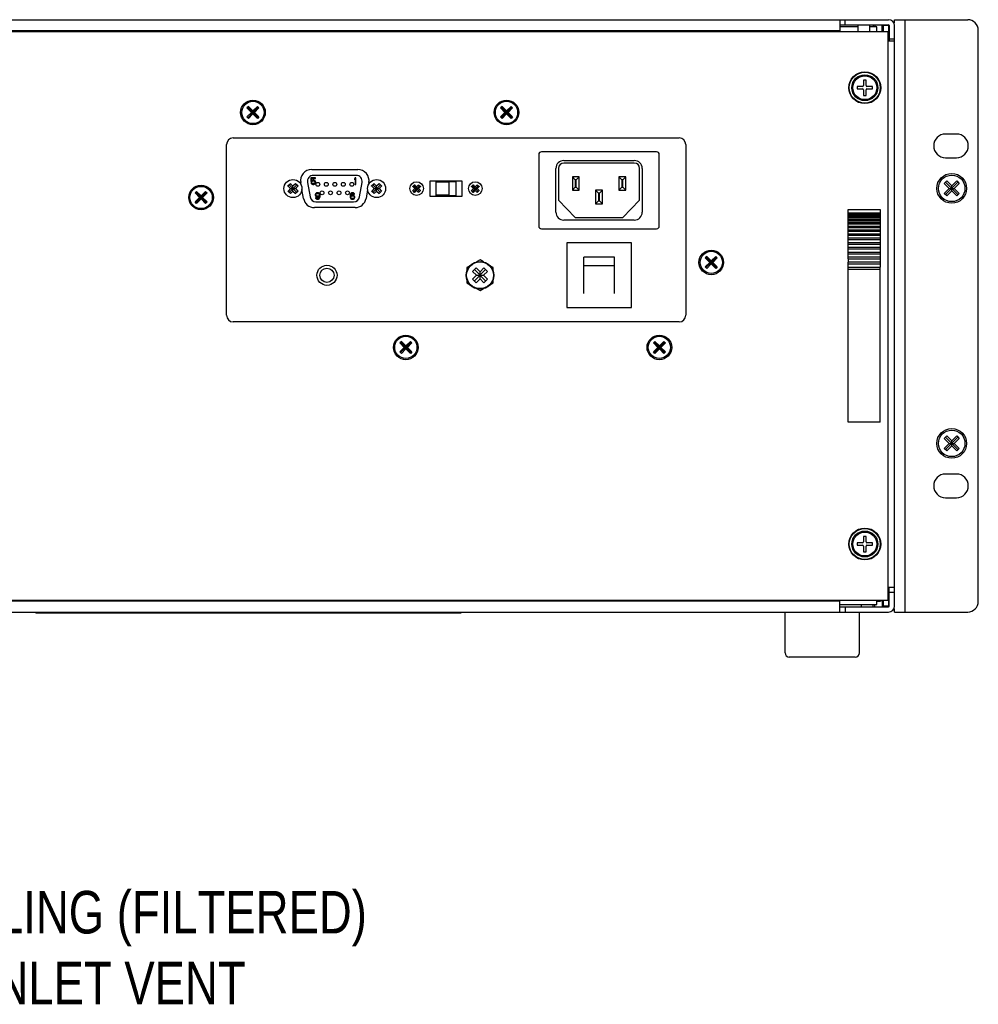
# Model space of a CAD drawing. Header units: inches. Extents: x 0 to 34, y 0 to 22.
# Tile 14 of 118: x 27.2 to 30, y 4 to 6.9. Entities that reach past the tile are written whole.
import ezdxf

# ---------------------------------------------------------------- set-up
doc = ezdxf.new("R2010")
doc.units = ezdxf.units.IN
doc.header["$LTSCALE"] = 1.87
doc.header["$MEASUREMENT"] = 0
doc.layers.get('0').update_dxf_attribs({"linetype": 'CONTINUOUS'})
doc.layers.add('DETAIL', color=7, linetype='CONTINUOUS')
doc.styles.get("Standard").update_dxf_attribs({"font": 'txt', "width": 0.8})

msp = doc.modelspace()

# ---------------------------------------------------------------- linework, layer by layer
at = {"color": 3, "linetype": 'CONTINUOUS'}
for p, q in [((25.5175, 6.8807), (29.7325, 6.8807)), ((29.5888, 6.8807), (29.5888, 6.8464)), ((29.733, 6.8182), (29.733, 6.8632)), ((29.75, 6.8715), (29.75, 6.8807)), ((29.75, 6.8182), (29.75, 6.8632)), ((25.5192, 6.8464), (29.7308, 6.8464)), ((29.5888, 6.8482), (25.6612, 6.8482)), ((29.7308, 5.1729), (29.7308, 6.8464)), ((29.7345, 6.8232), (29.7345, 6.8182)), ((27.8055, 6.5329), (29.1165, 6.5329)), ((27.786, 6.0114), (27.786, 6.5134)), ((29.136, 6.5134), (29.136, 6.0114)), ((28.0363, 6.4402), (28.1718, 6.4402)), ((28.0049, 6.3954), (28.0038, 6.4015)), ((28.2043, 6.4015), (28.2032, 6.3954)), ((28.3842, 6.4071), (28.4779, 6.4071)), ((28.3842, 6.3609), (28.3842, 6.4071)), ((28.4779, 6.4071), (28.4779, 6.3609)), ((28.012, 6.3553), (28.0074, 6.3813)), ((28.2007, 6.3813), (28.1962, 6.3553)), ((28.4779, 6.3609), (28.3842, 6.3609)), ((28.1637, 6.328), (28.0445, 6.328)), ((29.1165, 5.9919), (27.8055, 5.9919)), ((29.733, 5.1562), (29.733, 5.2119)), ((29.7345, 5.1562), (29.7345, 5.2119)), ((29.7308, 5.1729), (25.5192, 5.1729)), ((29.698, 5.1722), (29.7175, 5.1722)), ((29.714, 5.1729), (29.714, 5.1547)), ((29.5888, 5.1542), (29.7325, 5.1542)), ((29.75, 5.1387), (29.75, 5.1478))]:
    msp.add_line(p, q, dxfattribs=at)
at = {"color": 7, "linetype": 'CONTINUOUS'}
for p, q in [((29.5888, 6.8652), (29.7325, 6.8652)), ((29.6045, 6.8652), (29.6045, 6.8807)), ((29.6423, 6.8652), (29.6423, 6.8464)), ((29.6767, 6.8652), (29.6767, 6.8464)), ((29.6872, 6.8652), (29.6872, 6.8594)), ((29.6923, 6.8652), (29.6923, 6.8594)), ((29.714, 6.8464), (29.714, 6.865)), ((29.733, 6.8632), (29.7175, 6.8632)), ((29.7175, 6.8464), (29.7175, 6.8632)), ((29.7345, 6.8632), (29.7345, 6.8232)), ((29.75, 6.8807), (29.965, 6.8807)), ((29.7812, 5.1387), (29.7812, 6.8807)), ((29.6423, 6.8594), (29.5888, 6.8594)), ((29.698, 6.8594), (29.6767, 6.8594)), ((29.698, 6.8464), (29.698, 6.8594)), ((29.9962, 5.1699), (29.9962, 6.8494)), ((29.7308, 6.8182), (29.75, 6.8182)), ((29.75, 6.8232), (29.7345, 6.8232)), ((29.75, 5.1562), (29.75, 6.8182)), ((29.6663, 6.7033), (29.6588, 6.7033)), ((29.6588, 6.7033), (29.6588, 6.6869)), ((29.6663, 6.6869), (29.6663, 6.7033)), ((29.6562, 6.6844), (29.6399, 6.6844)), ((29.6399, 6.6844), (29.6399, 6.6769)), ((29.6399, 6.6769), (29.6562, 6.6769)), ((29.6588, 6.6744), (29.6588, 6.6581)), ((29.6663, 6.6581), (29.6663, 6.6744)), ((29.6851, 6.6844), (29.6687, 6.6844)), ((29.6687, 6.6769), (29.6851, 6.6769)), ((29.6851, 6.6769), (29.6851, 6.6844)), ((29.6588, 6.6581), (29.6663, 6.6581)), ((27.8503, 6.6257), (27.8458, 6.6212)), ((27.8458, 6.6212), (27.859, 6.6079)), ((27.859, 6.6079), (27.8458, 6.5947)), ((27.848, 6.5925), (27.879, 6.6234)), ((27.879, 6.5925), (27.848, 6.6234)), ((27.8503, 6.6257), (27.8635, 6.6124)), ((27.8635, 6.6035), (27.8503, 6.5902)), ((27.859, 6.6079), (27.868, 6.6079)), ((27.8767, 6.6257), (27.8635, 6.6124)), ((27.8635, 6.6035), (27.8635, 6.6124)), ((27.8635, 6.6035), (27.8767, 6.5902)), ((27.8812, 6.6212), (27.868, 6.6079)), ((27.868, 6.6079), (27.8812, 6.5947)), ((27.8767, 6.6257), (27.8812, 6.6212)), ((28.5958, 6.6257), (28.5913, 6.6212)), ((28.5913, 6.6212), (28.6045, 6.6079)), ((28.6045, 6.6079), (28.5913, 6.5947)), ((28.5935, 6.5925), (28.6245, 6.6234)), ((28.6245, 6.5925), (28.5935, 6.6234)), ((28.5958, 6.6257), (28.609, 6.6124)), ((28.609, 6.6035), (28.5958, 6.5902)), ((28.6045, 6.6079), (28.6135, 6.6079)), ((28.6222, 6.6257), (28.609, 6.6124)), ((28.609, 6.6035), (28.609, 6.6124)), ((28.609, 6.6035), (28.6222, 6.5902)), ((28.6267, 6.6212), (28.6135, 6.6079)), ((28.6135, 6.6079), (28.6267, 6.5947)), ((28.6222, 6.6257), (28.6267, 6.6212)), ((27.8503, 6.5902), (27.8458, 6.5947)), ((27.8812, 6.5947), (27.8767, 6.5902)), ((28.5958, 6.5902), (28.5913, 6.5947)), ((28.6267, 6.5947), (28.6222, 6.5902)), ((29.932, 6.5444), (29.9, 6.5444)), ((29.0505, 6.4922), (28.7116, 6.4922)), ((28.7039, 6.4844), (28.7039, 6.2736)), ((28.7774, 6.4665), (28.9848, 6.4665)), ((28.9848, 6.459), (28.7774, 6.459)), ((29.0582, 6.2736), (29.0582, 6.4844)), ((29.9, 6.4749), (29.932, 6.4749)), ((28.7543, 6.3146), (28.7543, 6.4434)), ((28.7618, 6.4434), (28.7618, 6.3504)), ((29.0004, 6.3504), (29.0004, 6.4434)), ((29.0079, 6.4434), (29.0079, 6.3146)), ((28.024, 6.4023), (28.0315, 6.3596)), ((28.0341, 6.4152), (28.0341, 6.4049)), ((28.0473, 6.4152), (28.0341, 6.4152)), ((28.0341, 6.4049), (28.0368, 6.4049)), ((28.0364, 6.4013), (28.0341, 6.4013)), ((28.0341, 6.4013), (28.0348, 6.3997)), ((28.0348, 6.3997), (28.036, 6.3981)), ((28.036, 6.4069), (28.036, 6.4132)), ((28.036, 6.4132), (28.0473, 6.4132)), ((28.038, 6.4081), (28.036, 6.4069)), ((28.0372, 6.3997), (28.0364, 6.4013)), ((28.0368, 6.4049), (28.0384, 6.4061)), ((28.0384, 6.3989), (28.0372, 6.3997)), ((28.0399, 6.4085), (28.038, 6.4081)), ((28.0384, 6.4061), (28.0399, 6.4065)), ((28.0423, 6.4085), (28.0399, 6.4085)), ((28.0399, 6.4065), (28.0423, 6.4065)), ((28.1669, 6.4229), (28.0412, 6.4229)), ((28.0442, 6.4081), (28.0423, 6.4085)), ((28.0423, 6.4065), (28.0438, 6.4061)), ((28.0438, 6.4061), (28.045, 6.4053)), ((28.045, 6.3997), (28.0438, 6.3989)), ((28.0462, 6.4069), (28.0442, 6.4081)), ((28.045, 6.4053), (28.0458, 6.4041)), ((28.0458, 6.4009), (28.045, 6.3997)), ((28.0458, 6.4041), (28.0462, 6.4029)), ((28.0462, 6.4021), (28.0458, 6.4009)), ((28.0473, 6.4053), (28.0462, 6.4069)), ((28.0462, 6.4029), (28.0462, 6.4021)), ((28.0462, 6.3981), (28.0473, 6.3997)), ((28.0473, 6.4132), (28.0473, 6.4152)), ((28.0481, 6.4033), (28.0473, 6.4053)), ((28.0473, 6.3997), (28.0481, 6.4017)), ((28.0481, 6.4017), (28.0481, 6.4033)), ((28.1639, 6.4152), (28.1616, 6.4124)), ((28.1616, 6.4124), (28.1616, 6.4093)), ((28.1616, 6.4093), (28.1639, 6.412)), ((28.1662, 6.4152), (28.1639, 6.4152)), ((28.1639, 6.412), (28.1639, 6.3965)), ((28.1662, 6.3965), (28.1662, 6.4152)), ((28.1766, 6.3596), (28.1842, 6.4023)), ((28.4611, 6.404), (28.4011, 6.404)), ((28.4011, 6.404), (28.4011, 6.364)), ((28.4391, 6.403), (28.4011, 6.403)), ((28.4391, 6.403), (28.4391, 6.365)), ((28.4611, 6.364), (28.4611, 6.404)), ((28.8226, 6.4185), (28.8026, 6.4185)), ((28.8026, 6.4185), (28.8026, 6.379)), ((28.8113, 6.4097), (28.8026, 6.4185)), ((28.8138, 6.4097), (28.8113, 6.4097)), ((28.8113, 6.4097), (28.8113, 6.3877)), ((28.8138, 6.4097), (28.8226, 6.4185)), ((28.8138, 6.3877), (28.8138, 6.4097)), ((28.8226, 6.379), (28.8226, 6.4185)), ((28.9596, 6.4185), (28.9396, 6.4185)), ((28.9396, 6.4185), (28.9396, 6.379)), ((28.9483, 6.4097), (28.9396, 6.4185)), ((28.9508, 6.4097), (28.9483, 6.4097)), ((28.9483, 6.4097), (28.9483, 6.3877)), ((28.9508, 6.4097), (28.9596, 6.4185)), ((28.9508, 6.3877), (28.9508, 6.4097)), ((28.9596, 6.379), (28.9596, 6.4185)), ((29.9033, 6.4069), (29.8957, 6.3994)), ((29.8957, 6.3994), (29.9104, 6.3847)), ((29.8995, 6.3662), (29.9365, 6.4032)), ((29.9365, 6.3662), (29.8995, 6.4032)), ((29.9033, 6.4069), (29.918, 6.3922)), ((29.9327, 6.4069), (29.918, 6.3922)), ((29.9403, 6.3994), (29.9256, 6.3847)), ((29.9327, 6.4069), (29.9403, 6.3994)), ((27.6978, 6.3757), (27.6933, 6.3712)), ((27.6933, 6.3712), (27.7065, 6.3579)), ((27.6955, 6.3425), (27.7265, 6.3734)), ((27.7265, 6.3425), (27.6955, 6.3734)), ((27.6978, 6.3757), (27.711, 6.3624)), ((27.7242, 6.3757), (27.711, 6.3624)), ((27.7287, 6.3712), (27.7155, 6.3579)), ((27.7242, 6.3757), (27.7287, 6.3712)), ((27.9663, 6.3917), (27.9734, 6.3988)), ((27.9734, 6.3692), (27.9663, 6.3763)), ((27.9668, 6.3912), (27.9739, 6.384)), ((27.9739, 6.384), (27.9668, 6.3768)), ((27.9698, 6.3727), (27.9923, 6.3952)), ((27.9923, 6.3727), (27.9698, 6.3952)), ((27.9739, 6.3983), (27.9811, 6.3911)), ((27.9739, 6.384), (27.9882, 6.384)), ((27.9811, 6.3768), (27.9739, 6.3697)), ((27.9882, 6.3983), (27.9811, 6.3911)), ((27.9811, 6.3768), (27.9811, 6.3911)), ((27.9811, 6.3768), (27.9882, 6.3697)), ((27.9954, 6.3912), (27.9882, 6.384)), ((27.9882, 6.384), (27.9954, 6.3768)), ((27.9887, 6.3988), (27.9959, 6.3917)), ((27.9959, 6.3763), (27.9887, 6.3692)), ((28.036, 6.3981), (28.038, 6.3969)), ((28.038, 6.3969), (28.0399, 6.3965)), ((28.0399, 6.3985), (28.0384, 6.3989)), ((28.0423, 6.3985), (28.0399, 6.3985)), ((28.0399, 6.3965), (28.0423, 6.3965)), ((28.0438, 6.3989), (28.0423, 6.3985)), ((28.0423, 6.3965), (28.0442, 6.3969)), ((28.0442, 6.3969), (28.0462, 6.3981)), ((28.0505, 6.3711), (28.0485, 6.3699)), ((28.0524, 6.3715), (28.0505, 6.3711)), ((28.0544, 6.3715), (28.0524, 6.3715)), ((28.0563, 6.3711), (28.0544, 6.3715)), ((28.0583, 6.3699), (28.0563, 6.3711)), ((28.1534, 6.3711), (28.1514, 6.3699)), ((28.1553, 6.3715), (28.1534, 6.3711)), ((28.1569, 6.3715), (28.1553, 6.3715)), ((28.1588, 6.3711), (28.1569, 6.3715)), ((28.1608, 6.3699), (28.1588, 6.3711)), ((28.1639, 6.3965), (28.1662, 6.3965)), ((28.2123, 6.3917), (28.2194, 6.3988)), ((28.2194, 6.3692), (28.2123, 6.3763)), ((28.2128, 6.3912), (28.2199, 6.384)), ((28.2199, 6.384), (28.2128, 6.3768)), ((28.2158, 6.3727), (28.2383, 6.3952)), ((28.2383, 6.3727), (28.2158, 6.3952)), ((28.2199, 6.3983), (28.2271, 6.3911)), ((28.2199, 6.384), (28.2342, 6.384)), ((28.2271, 6.3768), (28.2199, 6.3697)), ((28.2342, 6.3983), (28.2271, 6.3911)), ((28.2271, 6.3768), (28.2271, 6.3911)), ((28.2271, 6.3768), (28.2342, 6.3697)), ((28.2414, 6.3912), (28.2342, 6.384)), ((28.2342, 6.384), (28.2414, 6.3768)), ((28.2347, 6.3988), (28.2419, 6.3917)), ((28.2419, 6.3763), (28.2347, 6.3692)), ((28.3336, 6.3899), (28.3389, 6.3952)), ((28.3389, 6.3728), (28.3336, 6.3781)), ((28.3345, 6.3889), (28.3394, 6.384)), ((28.3394, 6.384), (28.3345, 6.3791)), ((28.3363, 6.3755), (28.3533, 6.3925)), ((28.3533, 6.3755), (28.3363, 6.3925)), ((28.3394, 6.384), (28.3502, 6.384)), ((28.3399, 6.3943), (28.3448, 6.3894)), ((28.3448, 6.3786), (28.3399, 6.3737)), ((28.3497, 6.3943), (28.3448, 6.3894)), ((28.3448, 6.3786), (28.3448, 6.3894)), ((28.3448, 6.3786), (28.3497, 6.3737)), ((28.3551, 6.3889), (28.3502, 6.384)), ((28.3502, 6.384), (28.3551, 6.3791)), ((28.3507, 6.3952), (28.356, 6.3899)), ((28.356, 6.3781), (28.3507, 6.3728)), ((28.5061, 6.3899), (28.5114, 6.3952)), ((28.5114, 6.3728), (28.5061, 6.3781)), ((28.507, 6.3889), (28.5119, 6.384)), ((28.5119, 6.384), (28.507, 6.3791)), ((28.5088, 6.3755), (28.5258, 6.3925)), ((28.5258, 6.3755), (28.5088, 6.3925)), ((28.5119, 6.384), (28.5227, 6.384)), ((28.5124, 6.3943), (28.5173, 6.3894)), ((28.5173, 6.3786), (28.5124, 6.3737)), ((28.5222, 6.3943), (28.5173, 6.3894)), ((28.5173, 6.3786), (28.5173, 6.3894)), ((28.5173, 6.3786), (28.5222, 6.3737)), ((28.5276, 6.3889), (28.5227, 6.384)), ((28.5227, 6.384), (28.5276, 6.3791)), ((28.5232, 6.3952), (28.5285, 6.3899)), ((28.5285, 6.3781), (28.5232, 6.3728)), ((28.8113, 6.3877), (28.8026, 6.379)), ((28.8026, 6.379), (28.8226, 6.379)), ((28.8113, 6.3877), (28.8138, 6.3877)), ((28.8138, 6.3877), (28.8226, 6.379)), ((28.8911, 6.379), (28.8711, 6.379)), ((28.8798, 6.3702), (28.8711, 6.379)), ((28.8711, 6.379), (28.8711, 6.3395)), ((28.8823, 6.3702), (28.8911, 6.379)), ((28.8911, 6.3395), (28.8911, 6.379)), ((28.9483, 6.3877), (28.9396, 6.379)), ((28.9396, 6.379), (28.9596, 6.379)), ((28.9483, 6.3877), (28.9508, 6.3877)), ((28.9508, 6.3877), (28.9596, 6.379)), ((29.9104, 6.3847), (29.8957, 6.37)), ((29.918, 6.3771), (29.9033, 6.3624)), ((29.9104, 6.3847), (29.9256, 6.3847)), ((29.918, 6.3771), (29.918, 6.3922)), ((29.918, 6.3771), (29.9327, 6.3624)), ((29.9256, 6.3847), (29.9403, 6.37)), ((27.7065, 6.3579), (27.6933, 6.3447)), ((27.6978, 6.3402), (27.6933, 6.3447)), ((27.711, 6.3535), (27.6978, 6.3402)), ((27.7065, 6.3579), (27.7155, 6.3579)), ((27.711, 6.3535), (27.711, 6.3624)), ((27.711, 6.3535), (27.7242, 6.3402)), ((27.7155, 6.3579), (27.7287, 6.3447)), ((27.7287, 6.3447), (27.7242, 6.3402)), ((28.0473, 6.3683), (28.0466, 6.3663)), ((28.0466, 6.3663), (28.0466, 6.3647)), ((28.0466, 6.3647), (28.0473, 6.3627)), ((28.0485, 6.3699), (28.0473, 6.3683)), ((28.0473, 6.3627), (28.0485, 6.3611)), ((28.0493, 6.3571), (28.0473, 6.3571)), ((28.0473, 6.3571), (28.0477, 6.3559)), ((28.0477, 6.3559), (28.0489, 6.3543)), ((28.0485, 6.3659), (28.0489, 6.3671)), ((28.0485, 6.3651), (28.0485, 6.3659)), ((28.0489, 6.3639), (28.0485, 6.3651)), ((28.0485, 6.3611), (28.0505, 6.3599)), ((28.0487, 6.3451), (28.1594, 6.3451)), ((28.0489, 6.3671), (28.0497, 6.3683)), ((28.0497, 6.3627), (28.0489, 6.3639)), ((28.0489, 6.3543), (28.0509, 6.3531)), ((28.0501, 6.3559), (28.0493, 6.3571)), ((28.0497, 6.3683), (28.0509, 6.3691)), ((28.0509, 6.3619), (28.0497, 6.3627)), ((28.0512, 6.3551), (28.0501, 6.3559)), ((28.0505, 6.3599), (28.0524, 6.3595)), ((28.0509, 6.3691), (28.052, 6.3695)), ((28.052, 6.3615), (28.0509, 6.3619)), ((28.0509, 6.3531), (28.0528, 6.3527)), ((28.0524, 6.3547), (28.0512, 6.3551)), ((28.052, 6.3695), (28.0548, 6.3695)), ((28.0548, 6.3615), (28.052, 6.3615)), ((28.0524, 6.3595), (28.0544, 6.3595)), ((28.0548, 6.3547), (28.0524, 6.3547)), ((28.0528, 6.3527), (28.0544, 6.3527)), ((28.0544, 6.3595), (28.0563, 6.3599)), ((28.0544, 6.3527), (28.0563, 6.3531)), ((28.0548, 6.3695), (28.0559, 6.3691)), ((28.0559, 6.3619), (28.0548, 6.3615)), ((28.0559, 6.3551), (28.0548, 6.3547)), ((28.0559, 6.3691), (28.0571, 6.3683)), ((28.0571, 6.3627), (28.0559, 6.3619)), ((28.0571, 6.3559), (28.0559, 6.3551)), ((28.0563, 6.3599), (28.0587, 6.3615)), ((28.0563, 6.3531), (28.0583, 6.3543)), ((28.0571, 6.3683), (28.0579, 6.3671)), ((28.0579, 6.3639), (28.0571, 6.3627)), ((28.0579, 6.3571), (28.0571, 6.3559)), ((28.0579, 6.3671), (28.0583, 6.3659)), ((28.0583, 6.3651), (28.0579, 6.3639)), ((28.0583, 6.3583), (28.0579, 6.3571)), ((28.0595, 6.3683), (28.0583, 6.3699)), ((28.0583, 6.3659), (28.0583, 6.3651)), ((28.0587, 6.3607), (28.0583, 6.3583)), ((28.0583, 6.3543), (28.0595, 6.3559)), ((28.0587, 6.3615), (28.0587, 6.3607)), ((28.0602, 6.3663), (28.0595, 6.3683)), ((28.0595, 6.3559), (28.0602, 6.3579)), ((28.0606, 6.3635), (28.0602, 6.3663)), ((28.0602, 6.3579), (28.0606, 6.3607)), ((28.0606, 6.3607), (28.0606, 6.3635)), ((28.1495, 6.3663), (28.1491, 6.3635)), ((28.1491, 6.3635), (28.1491, 6.3607)), ((28.1491, 6.3607), (28.1495, 6.3579)), ((28.1502, 6.3683), (28.1495, 6.3663)), ((28.1495, 6.3579), (28.1502, 6.3559)), ((28.1514, 6.3699), (28.1502, 6.3683)), ((28.1502, 6.3559), (28.1514, 6.3543)), ((28.151, 6.3635), (28.1514, 6.3659)), ((28.1534, 6.3643), (28.151, 6.3627)), ((28.151, 6.3627), (28.151, 6.3635)), ((28.1514, 6.3659), (28.1518, 6.3671)), ((28.1514, 6.3595), (28.1518, 6.3607)), ((28.1514, 6.3583), (28.1514, 6.3595)), ((28.1518, 6.3571), (28.1514, 6.3583)), ((28.1514, 6.3543), (28.1534, 6.3531)), ((28.1518, 6.3671), (28.1526, 6.3683)), ((28.1518, 6.3607), (28.1526, 6.3615)), ((28.1526, 6.3559), (28.1518, 6.3571)), ((28.1526, 6.3683), (28.1537, 6.3691)), ((28.1526, 6.3615), (28.1537, 6.3623)), ((28.1537, 6.3551), (28.1526, 6.3559)), ((28.1553, 6.3647), (28.1534, 6.3643)), ((28.1534, 6.3531), (28.1553, 6.3527)), ((28.1537, 6.3691), (28.1549, 6.3695)), ((28.1537, 6.3623), (28.1549, 6.3627)), ((28.1549, 6.3547), (28.1537, 6.3551)), ((28.1549, 6.3695), (28.1573, 6.3695)), ((28.1549, 6.3627), (28.1577, 6.3627)), ((28.1577, 6.3547), (28.1549, 6.3547)), ((28.1573, 6.3647), (28.1553, 6.3647)), ((28.1553, 6.3527), (28.1573, 6.3527)), ((28.1573, 6.3695), (28.1584, 6.3691)), ((28.1592, 6.3643), (28.1573, 6.3647)), ((28.1573, 6.3527), (28.1592, 6.3531)), ((28.1577, 6.3627), (28.1588, 6.3623)), ((28.1588, 6.3551), (28.1577, 6.3547)), ((28.1584, 6.3691), (28.1596, 6.3683)), ((28.1588, 6.3623), (28.16, 6.3615)), ((28.16, 6.3559), (28.1588, 6.3551)), ((28.1612, 6.3631), (28.1592, 6.3643)), ((28.1592, 6.3531), (28.1612, 6.3543)), ((28.1596, 6.3683), (28.1604, 6.3671)), ((28.16, 6.3615), (28.1608, 6.3607)), ((28.1608, 6.3571), (28.16, 6.3559)), ((28.1604, 6.3671), (28.1623, 6.3671)), ((28.162, 6.3683), (28.1608, 6.3699)), ((28.1608, 6.3607), (28.1612, 6.3595)), ((28.1612, 6.3583), (28.1608, 6.3571)), ((28.1623, 6.3619), (28.1612, 6.3631)), ((28.1612, 6.3595), (28.1612, 6.3583)), ((28.1612, 6.3543), (28.1623, 6.3559)), ((28.1623, 6.3671), (28.162, 6.3683)), ((28.1631, 6.3599), (28.1623, 6.3619)), ((28.1623, 6.3559), (28.1631, 6.3579)), ((28.1631, 6.3579), (28.1631, 6.3599)), ((28.4391, 6.365), (28.4011, 6.365)), ((28.4011, 6.364), (28.4611, 6.364)), ((28.7618, 6.3504), (28.8111, 6.299)), ((28.8798, 6.3482), (28.8711, 6.3395)), ((28.8823, 6.3702), (28.8798, 6.3702)), ((28.8798, 6.3702), (28.8798, 6.3482)), ((28.8798, 6.3482), (28.8823, 6.3482)), ((28.8823, 6.3482), (28.8823, 6.3702)), ((28.8823, 6.3482), (28.8911, 6.3395)), ((28.9511, 6.299), (29.0004, 6.3504)), ((29.9033, 6.3624), (29.8957, 6.37)), ((29.9403, 6.37), (29.9327, 6.3624)), ((28.8711, 6.3395), (28.8911, 6.3395)), ((29.6139, 6.3222), (29.7076, 6.3222)), ((29.6139, 6.3053), (29.6139, 6.3222)), ((29.6139, 6.3128), (29.7076, 6.3128)), ((29.7076, 6.3222), (29.7076, 6.2345)), ((28.9848, 6.2915), (28.7774, 6.2915)), ((28.8111, 6.299), (28.9511, 6.299)), ((29.6139, 6.3108), (29.7076, 6.3108)), ((29.6139, 6.3073), (29.7076, 6.3073)), ((29.6139, 6.3049), (29.7076, 6.3049)), ((29.6139, 6.2898), (29.6139, 6.3049)), ((29.6139, 6.3006), (29.7076, 6.3006)), ((29.6139, 6.2977), (29.7076, 6.2977)), ((29.6139, 6.2927), (29.7076, 6.2927)), ((29.6139, 6.2895), (29.7076, 6.2895)), ((29.6139, 6.27), (29.6139, 6.2895)), ((29.6139, 6.2838), (29.7076, 6.2838)), ((28.7116, 6.2658), (29.0505, 6.2658)), ((29.6139, 6.2802), (29.7076, 6.2802)), ((29.6139, 6.2738), (29.7076, 6.2738)), ((29.6139, 6.2698), (29.7076, 6.2698)), ((29.6139, 6.2466), (29.6139, 6.2698)), ((29.6139, 6.2629), (29.7076, 6.2629)), ((29.6139, 6.2586), (29.7076, 6.2586)), ((29.6139, 6.2512), (29.7076, 6.2512)), ((29.6139, 6.2466), (29.7076, 6.2466)), ((29.6139, 6.207), (29.6139, 6.2466)), ((29.6139, 6.2387), (29.7076, 6.2387)), ((29.6139, 6.2338), (29.7076, 6.2338)), ((29.7076, 6.2338), (29.7076, 6.2255)), ((28.9761, 6.224), (28.7861, 6.224)), ((28.7861, 6.224), (28.7861, 6.034)), ((28.9761, 6.034), (28.9761, 6.224)), ((29.6139, 6.2255), (29.7076, 6.2255)), ((29.6139, 6.2204), (29.7076, 6.2204)), ((29.6139, 6.2117), (29.7076, 6.2117)), ((29.6139, 6.2064), (29.7076, 6.2064)), ((29.6139, 6.1777), (29.6139, 6.2064)), ((29.6139, 6.1975), (29.7076, 6.1975)), ((29.7076, 6.2252), (29.7076, 6.2117)), ((29.7076, 6.2117), (29.7076, 6.207)), ((29.7076, 6.2064), (29.7076, 6.1975)), ((29.7076, 6.1971), (29.7076, 6.1829)), ((28.5311, 6.1741), (28.5208, 6.1682)), ((28.5413, 6.1682), (28.5311, 6.1741)), ((28.9261, 6.1827), (28.8361, 6.1827)), ((28.8361, 6.0752), (28.8361, 6.1827)), ((28.9261, 6.0752), (28.9261, 6.1827)), ((29.1978, 6.1847), (29.1933, 6.1802)), ((29.1933, 6.1802), (29.2065, 6.1669)), ((29.1955, 6.1515), (29.2265, 6.1824)), ((29.2265, 6.1515), (29.1955, 6.1824)), ((29.1978, 6.1847), (29.211, 6.1714)), ((29.2242, 6.1847), (29.211, 6.1714)), ((29.211, 6.1625), (29.211, 6.1714)), ((29.2287, 6.1802), (29.2155, 6.1669)), ((29.2242, 6.1847), (29.2287, 6.1802)), ((29.6139, 6.1921), (29.7076, 6.1921)), ((29.6139, 6.1829), (29.7076, 6.1829)), ((29.6139, 6.1774), (29.7076, 6.1774)), ((29.6139, 6.1774), (29.6139, 6.1681)), ((29.6139, 6.1681), (29.7076, 6.1681)), ((29.7076, 6.1828), (29.7076, 6.1777)), ((29.7076, 6.1774), (29.7076, 6.1681)), ((28.502, 6.1573), (28.492, 6.1515)), ((28.492, 6.1515), (28.492, 6.1398)), ((28.5197, 6.1509), (28.5092, 6.1404)), ((28.5092, 6.1404), (28.5205, 6.129)), ((28.5144, 6.1123), (28.5477, 6.1456)), ((28.5477, 6.1123), (28.5144, 6.1456)), ((28.5197, 6.1509), (28.5311, 6.1395)), ((28.5425, 6.1509), (28.5311, 6.1395)), ((28.5311, 6.1185), (28.5311, 6.1395)), ((28.553, 6.1404), (28.5416, 6.129)), ((28.5425, 6.1509), (28.553, 6.1404)), ((28.5701, 6.1515), (28.5601, 6.1573)), ((28.5701, 6.1398), (28.5701, 6.1515)), ((28.9261, 6.1565), (28.8361, 6.1565)), ((29.2065, 6.1669), (29.1933, 6.1537)), ((29.1978, 6.1492), (29.1933, 6.1537)), ((29.211, 6.1625), (29.1978, 6.1492)), ((29.2065, 6.1669), (29.2155, 6.1669)), ((29.211, 6.1625), (29.2242, 6.1492)), ((29.2155, 6.1669), (29.2287, 6.1537)), ((29.2287, 6.1537), (29.2242, 6.1492)), ((29.6139, 6.1477), (29.6139, 6.1674)), ((29.6139, 6.1625), (29.7076, 6.1625)), ((29.6139, 6.1531), (29.7076, 6.1531)), ((29.6139, 6.1475), (29.7076, 6.1475)), ((29.6139, 5.6972), (29.6139, 6.1475)), ((29.7076, 6.1674), (29.7076, 6.1531)), ((29.7076, 5.6972), (29.7076, 6.1529)), ((28.492, 6.1182), (28.492, 6.1064)), ((28.5205, 6.129), (28.5092, 6.1176)), ((28.5197, 6.1071), (28.5092, 6.1176)), ((28.5311, 6.1185), (28.5197, 6.1071)), ((28.5205, 6.129), (28.5416, 6.129)), ((28.5311, 6.1185), (28.5425, 6.1071)), ((28.5416, 6.129), (28.553, 6.1176)), ((28.553, 6.1176), (28.5425, 6.1071)), ((28.5701, 6.1064), (28.5701, 6.1182)), ((28.492, 6.1064), (28.502, 6.1007)), ((28.5208, 6.0898), (28.5311, 6.0839)), ((28.5311, 6.0839), (28.5413, 6.0898)), ((28.5601, 6.1007), (28.5701, 6.1064)), ((28.7861, 6.034), (28.9761, 6.034)), ((28.2998, 5.9347), (28.2953, 5.9302)), ((28.2953, 5.9302), (28.3085, 5.9169)), ((28.3085, 5.9169), (28.2953, 5.9037)), ((28.2975, 5.9015), (28.3285, 5.9324)), ((28.3285, 5.9015), (28.2975, 5.9324)), ((28.2998, 5.9347), (28.313, 5.9214)), ((28.313, 5.9125), (28.2998, 5.8992)), ((28.3085, 5.9169), (28.3175, 5.9169)), ((28.3262, 5.9347), (28.313, 5.9214)), ((28.313, 5.9125), (28.313, 5.9214)), ((28.313, 5.9125), (28.3262, 5.8992)), ((28.3307, 5.9302), (28.3175, 5.9169)), ((28.3175, 5.9169), (28.3307, 5.9037)), ((28.3262, 5.9347), (28.3307, 5.9302)), ((29.0453, 5.9347), (29.0408, 5.9302)), ((29.0408, 5.9302), (29.054, 5.9169)), ((29.054, 5.9169), (29.0408, 5.9037)), ((29.043, 5.9015), (29.074, 5.9324)), ((29.074, 5.9015), (29.043, 5.9324)), ((29.0453, 5.9347), (29.0585, 5.9214)), ((29.0585, 5.9125), (29.0453, 5.8992)), ((29.054, 5.9169), (29.063, 5.9169)), ((29.0717, 5.9347), (29.0585, 5.9214)), ((29.0585, 5.9125), (29.0585, 5.9214)), ((29.0585, 5.9125), (29.0717, 5.8992)), ((29.0762, 5.9302), (29.063, 5.9169)), ((29.063, 5.9169), (29.0762, 5.9037)), ((29.0717, 5.9347), (29.0762, 5.9302)), ((28.2998, 5.8992), (28.2953, 5.9037)), ((28.3307, 5.9037), (28.3262, 5.8992)), ((29.0453, 5.8992), (29.0408, 5.9037)), ((29.0762, 5.9037), (29.0717, 5.8992)), ((29.7076, 5.6972), (29.6139, 5.6972)), ((29.9033, 5.6569), (29.8957, 5.6494)), ((29.8957, 5.6494), (29.9104, 5.6347)), ((29.9365, 5.6162), (29.8995, 5.6532)), ((29.8995, 5.6162), (29.9365, 5.6532)), ((29.9033, 5.6569), (29.918, 5.6422)), ((29.9327, 5.6569), (29.918, 5.6422)), ((29.9403, 5.6494), (29.9256, 5.6347)), ((29.9327, 5.6569), (29.9403, 5.6494)), ((29.9104, 5.6347), (29.8957, 5.62)), ((29.9033, 5.6124), (29.8957, 5.62)), ((29.918, 5.6271), (29.9033, 5.6124)), ((29.9104, 5.6347), (29.9256, 5.6347)), ((29.918, 5.6271), (29.918, 5.6422)), ((29.918, 5.6271), (29.9327, 5.6124)), ((29.9256, 5.6347), (29.9403, 5.62)), ((29.9403, 5.62), (29.9327, 5.6124)), ((29.932, 5.5444), (29.9, 5.5444)), ((29.9, 5.4749), (29.932, 5.4749)), ((29.6663, 5.3613), (29.6588, 5.3613)), ((29.6588, 5.3613), (29.6588, 5.3449)), ((29.6663, 5.3449), (29.6663, 5.3613)), ((29.6562, 5.3424), (29.6399, 5.3424)), ((29.6399, 5.3424), (29.6399, 5.3349)), ((29.6399, 5.3349), (29.6562, 5.3349)), ((29.6588, 5.3324), (29.6588, 5.3161)), ((29.6663, 5.3161), (29.6663, 5.3324)), ((29.6851, 5.3424), (29.6687, 5.3424)), ((29.6687, 5.3349), (29.6851, 5.3349)), ((29.6851, 5.3349), (29.6851, 5.3424)), ((29.6588, 5.3161), (29.6663, 5.3161)), ((29.7308, 5.2119), (29.75, 5.2119)), ((29.75, 5.1962), (29.7345, 5.1962)), ((25.6612, 5.1712), (29.5888, 5.1712)), ((29.5888, 5.1387), (29.5888, 5.1729)), ((29.5888, 5.1612), (29.698, 5.1612)), ((29.6528, 5.1542), (29.6528, 5.1612)), ((29.6872, 5.1542), (29.6872, 5.1612)), ((29.6923, 5.1542), (29.6923, 5.1612)), ((29.698, 5.1612), (29.698, 5.1729)), ((29.7072, 5.1697), (29.698, 5.1697)), ((29.702, 5.1722), (29.702, 5.1697)), ((29.7072, 5.1722), (29.7072, 5.1697)), ((29.7175, 5.1562), (29.7175, 5.1729)), ((29.733, 5.1562), (29.7175, 5.1562)), ((25.5175, 5.1387), (29.7325, 5.1387)), ((27.225, 5.1387), (27.225, 5.1349)), ((28.475, 5.1349), (27.225, 5.1349)), ((28.475, 5.1387), (28.475, 5.1349)), ((29.4281, 5.0184), (29.4281, 5.1387)), ((29.6045, 5.1542), (29.6045, 5.1387)), ((29.6469, 5.0184), (29.6469, 5.1387)), ((29.75, 5.1387), (29.965, 5.1387)), ((29.6344, 5.0059), (29.4406, 5.0059))]:
    msp.add_line(p, q, dxfattribs=at)
for centre, radius in [((29.6625, 6.6807), 0.0469), ((29.6625, 6.6807), 0.0456), ((29.6625, 6.6807), 0.0381), ((29.6625, 6.6807), 0.0351), ((27.8635, 6.6079), 0.0327), ((28.609, 6.6079), 0.0327), ((29.918, 6.3847), 0.0437), ((27.9811, 6.384), 0.0265), ((28.0541, 6.3965), 0.00562), ((28.0791, 6.3965), 0.00562), ((28.1041, 6.3965), 0.00562), ((28.1291, 6.3965), 0.00562), ((28.1541, 6.3965), 0.00562), ((28.2271, 6.384), 0.0265), ((28.3448, 6.384), 0.0201), ((28.5173, 6.384), 0.0201), ((29.918, 6.3847), 0.039), ((27.711, 6.3579), 0.0327), ((28.0666, 6.3715), 0.00562), ((28.0916, 6.3715), 0.00562), ((28.1166, 6.3715), 0.00562), ((28.1416, 6.3715), 0.00562), ((29.211, 6.1669), 0.0327), ((28.5311, 6.129), 0.0406), ((28.5311, 6.129), 0.0393), ((28.0811, 6.129), 0.0296), ((28.313, 5.9169), 0.0327), ((29.0585, 5.9169), 0.0327), ((29.918, 5.6347), 0.0437), ((29.918, 5.6347), 0.039), ((29.6625, 5.3387), 0.0469), ((29.6625, 5.3387), 0.0456), ((29.6625, 5.3387), 0.0381), ((29.6625, 5.3387), 0.0351)]:
    msp.add_circle(centre, radius, dxfattribs=at)
at = {"color": 3, "linetype": 'CONTINUOUS'}
for centre, radius in [((27.8635, 6.6079), 0.0362), ((28.609, 6.6079), 0.0362), ((27.711, 6.3579), 0.0362), ((29.211, 6.1669), 0.0362), ((28.0811, 6.129), 0.0208), ((28.313, 5.9169), 0.0362), ((29.0585, 5.9169), 0.0362)]:
    msp.add_circle(centre, radius, dxfattribs=at)
for centre, radius, start, end in [((29.7325, 6.8632), 0.0175, 0, 90), ((27.8055, 6.5134), 0.0195, 90, 180), ((29.1165, 6.5134), 0.0195, 0, 90), ((28.0363, 6.4072), 0.033, 90, 190), ((28.1718, 6.4072), 0.033, 350, 90), ((28.0445, 6.361), 0.033, 190, 270), ((28.1637, 6.361), 0.033, 270, 350), ((27.8055, 6.0114), 0.0195, 180, 270), ((29.1165, 6.0114), 0.0195, 270, 360), ((29.7325, 5.1562), 0.002, 270, 360)]:
    msp.add_arc(centre, radius, start, end, dxfattribs=at)
at = {"color": 7, "linetype": 'CONTINUOUS'}
for centre, radius, start, end in [((29.7325, 6.8632), 0.002, 0, 90), ((29.965, 6.8494), 0.0312, 0, 90), ((29.6562, 6.6869), 0.0025, 270, 360), ((29.6562, 6.6744), 0.0025, 0, 90), ((29.6687, 6.6869), 0.0025, 180, 270), ((29.6687, 6.6744), 0.0025, 90, 180), ((29.9, 6.5097), 0.0348, 90, 270), ((29.932, 6.5097), 0.0348, 270, 90), ((28.7116, 6.4844), 0.00775, 90, 180), ((29.0505, 6.4844), 0.00775, 0, 90), ((28.7774, 6.4434), 0.0231, 90, 180), ((28.7774, 6.4434), 0.0156, 90, 180), ((28.9848, 6.4434), 0.0231, 0, 90), ((28.9848, 6.4434), 0.0156, 0, 90), ((28.0412, 6.4054), 0.0175, 90, 190), ((28.1669, 6.4054), 0.0175, 350, 90), ((28.0487, 6.3626), 0.0175, 190, 270), ((28.1594, 6.3626), 0.0175, 270, 350), ((28.7774, 6.3146), 0.0231, 180, 270), ((28.9848, 6.3146), 0.0231, 270, 360), ((28.7116, 6.2736), 0.00775, 180, 270), ((29.0505, 6.2736), 0.00775, 270, 360), ((29.9, 5.5097), 0.0348, 90, 270), ((29.932, 5.5097), 0.0348, 270, 90), ((29.6562, 5.3449), 0.0025, 270, 360), ((29.6562, 5.3324), 0.0025, 0, 90), ((29.6687, 5.3449), 0.0025, 180, 270), ((29.6687, 5.3324), 0.0025, 90, 180), ((29.7325, 5.1562), 0.0175, 270, 360), ((29.965, 5.1699), 0.0312, 270, 360), ((29.4406, 5.0184), 0.0125, 180, 270), ((29.6344, 5.0184), 0.0125, 270, 360)]:
    msp.add_arc(centre, radius, start, end, dxfattribs=at)
for points, knots in [([(27.9668, 6.3912), (27.9667, 6.3912), (27.9666, 6.3913), (27.9664, 6.3915), (27.9663, 6.3916), (27.9663, 6.3917)], [0, 0, 0, 0, 0.331793, 0.665205, 1, 1, 1, 1]), ([(27.9663, 6.3763), (27.9663, 6.3764), (27.9665, 6.3766), (27.9667, 6.3767), (27.9668, 6.3768)], [0, 0, 0, 0, 0.501687, 1, 1, 1, 1]), ([(27.9734, 6.3988), (27.9734, 6.3987), (27.9736, 6.3986), (27.9737, 6.3985), (27.9738, 6.3984), (27.9739, 6.3983)], [0, 0, 0, 0, 0.334795, 0.668207, 1, 1, 1, 1]), ([(27.9882, 6.3983), (27.9883, 6.3984), (27.9884, 6.3985), (27.9886, 6.3986), (27.9887, 6.3987), (27.9887, 6.3988)], [0, 0, 0, 0, 0.331793, 0.665205, 1, 1, 1, 1]), ([(27.9959, 6.3917), (27.9958, 6.3916), (27.9957, 6.3915), (27.9955, 6.3913), (27.9954, 6.3912), (27.9954, 6.3912)], [0, 0, 0, 0, 0.334795, 0.668207, 1, 1, 1, 1]), ([(27.9954, 6.3768), (27.9955, 6.3767), (27.9956, 6.3766), (27.9958, 6.3764), (27.9959, 6.3763)], [0, 0, 0, 0, 0.498313, 1, 1, 1, 1]), ([(28.2128, 6.3912), (28.2127, 6.3912), (28.2126, 6.3913), (28.2124, 6.3915), (28.2123, 6.3916), (28.2123, 6.3917)], [0, 0, 0, 0, 0.331793, 0.665205, 1, 1, 1, 1]), ([(28.2123, 6.3763), (28.2123, 6.3764), (28.2125, 6.3766), (28.2127, 6.3767), (28.2128, 6.3768)], [0, 0, 0, 0, 0.501687, 1, 1, 1, 1]), ([(28.2194, 6.3988), (28.2194, 6.3987), (28.2196, 6.3986), (28.2197, 6.3985), (28.2198, 6.3984), (28.2199, 6.3983)], [0, 0, 0, 0, 0.334795, 0.668207, 1, 1, 1, 1]), ([(28.2342, 6.3983), (28.2343, 6.3984), (28.2344, 6.3985), (28.2346, 6.3986), (28.2347, 6.3987), (28.2347, 6.3988)], [0, 0, 0, 0, 0.331793, 0.665205, 1, 1, 1, 1]), ([(28.2419, 6.3917), (28.2418, 6.3916), (28.2417, 6.3915), (28.2415, 6.3913), (28.2414, 6.3912), (28.2414, 6.3912)], [0, 0, 0, 0, 0.334795, 0.668207, 1, 1, 1, 1]), ([(28.2414, 6.3768), (28.2415, 6.3767), (28.2416, 6.3766), (28.2418, 6.3764), (28.2419, 6.3763)], [0, 0, 0, 0, 0.498313, 1, 1, 1, 1]), ([(28.3345, 6.3889), (28.3344, 6.389), (28.3342, 6.3892), (28.3339, 6.3895), (28.3337, 6.3897), (28.3336, 6.3899)], [0, 0, 0, 0, 0.33108, 0.664713, 1, 1, 1, 1]), ([(28.3336, 6.3781), (28.3337, 6.3782), (28.3339, 6.3785), (28.3342, 6.3788), (28.3344, 6.379), (28.3345, 6.3791)], [0, 0, 0, 0, 0.335228, 0.668886, 1, 1, 1, 1]), ([(28.3389, 6.3952), (28.3391, 6.3951), (28.3393, 6.3949), (28.3396, 6.3946), (28.3398, 6.3944), (28.3399, 6.3943)], [0, 0, 0, 0, 0.335287, 0.66892, 1, 1, 1, 1]), ([(28.3399, 6.3737), (28.3398, 6.3736), (28.3396, 6.3734), (28.3393, 6.3731), (28.3391, 6.3729), (28.3389, 6.3728)], [0, 0, 0, 0, 0.331114, 0.664772, 1, 1, 1, 1]), ([(28.3497, 6.3943), (28.3498, 6.3944), (28.35, 6.3946), (28.3503, 6.3949), (28.3506, 6.3951), (28.3507, 6.3952)], [0, 0, 0, 0, 0.33108, 0.664713, 1, 1, 1, 1]), ([(28.3507, 6.3728), (28.3506, 6.3729), (28.3503, 6.3731), (28.35, 6.3734), (28.3498, 6.3736), (28.3497, 6.3737)], [0, 0, 0, 0, 0.335228, 0.668886, 1, 1, 1, 1]), ([(28.356, 6.3899), (28.3559, 6.3897), (28.3557, 6.3895), (28.3554, 6.3892), (28.3552, 6.389), (28.3551, 6.3889)], [0, 0, 0, 0, 0.335287, 0.66892, 1, 1, 1, 1]), ([(28.3551, 6.3791), (28.3552, 6.379), (28.3554, 6.3788), (28.3557, 6.3785), (28.3559, 6.3782), (28.356, 6.3781)], [0, 0, 0, 0, 0.331114, 0.664772, 1, 1, 1, 1]), ([(28.507, 6.3889), (28.5069, 6.389), (28.5067, 6.3892), (28.5064, 6.3895), (28.5062, 6.3897), (28.5061, 6.3899)], [0, 0, 0, 0, 0.33108, 0.664713, 1, 1, 1, 1]), ([(28.5061, 6.3781), (28.5062, 6.3782), (28.5064, 6.3785), (28.5067, 6.3788), (28.5069, 6.379), (28.507, 6.3791)], [0, 0, 0, 0, 0.335228, 0.668886, 1, 1, 1, 1]), ([(28.5114, 6.3952), (28.5116, 6.3951), (28.5118, 6.3949), (28.5121, 6.3946), (28.5123, 6.3944), (28.5124, 6.3943)], [0, 0, 0, 0, 0.335287, 0.66892, 1, 1, 1, 1]), ([(28.5124, 6.3737), (28.5123, 6.3736), (28.5121, 6.3734), (28.5118, 6.3731), (28.5116, 6.3729), (28.5114, 6.3728)], [0, 0, 0, 0, 0.331114, 0.664772, 1, 1, 1, 1]), ([(28.5222, 6.3943), (28.5223, 6.3944), (28.5225, 6.3946), (28.5228, 6.3949), (28.5231, 6.3951), (28.5232, 6.3952)], [0, 0, 0, 0, 0.33108, 0.664713, 1, 1, 1, 1]), ([(28.5232, 6.3728), (28.5231, 6.3729), (28.5228, 6.3731), (28.5225, 6.3734), (28.5223, 6.3736), (28.5222, 6.3737)], [0, 0, 0, 0, 0.335228, 0.668886, 1, 1, 1, 1]), ([(28.5285, 6.3899), (28.5284, 6.3897), (28.5282, 6.3895), (28.5279, 6.3892), (28.5277, 6.389), (28.5276, 6.3889)], [0, 0, 0, 0, 0.335287, 0.66892, 1, 1, 1, 1]), ([(28.5276, 6.3791), (28.5277, 6.379), (28.5279, 6.3788), (28.5282, 6.3785), (28.5284, 6.3782), (28.5285, 6.3781)], [0, 0, 0, 0, 0.331114, 0.664772, 1, 1, 1, 1]), ([(27.9739, 6.3697), (27.9738, 6.3696), (27.9736, 6.3694), (27.9735, 6.3693), (27.9734, 6.3692)], [0, 0, 0, 0, 0.498313, 1, 1, 1, 1]), ([(27.9887, 6.3692), (27.9887, 6.3693), (27.9885, 6.3694), (27.9883, 6.3696), (27.9882, 6.3697)], [0, 0, 0, 0, 0.501687, 1, 1, 1, 1]), ([(28.2199, 6.3697), (28.2198, 6.3696), (28.2196, 6.3694), (28.2195, 6.3693), (28.2194, 6.3692)], [0, 0, 0, 0, 0.498313, 1, 1, 1, 1]), ([(28.2347, 6.3692), (28.2347, 6.3693), (28.2345, 6.3694), (28.2343, 6.3696), (28.2342, 6.3697)], [0, 0, 0, 0, 0.501687, 1, 1, 1, 1])]:
    msp.add_open_spline(points, degree=3, knots=knots, dxfattribs=at)

# ---------------------------------------------------------------- texts
at = {"layer": 'DETAIL', "color": 2, "linetype": 'CONTINUOUS', "insert": (26.8091, 4.3184), "char_height": 0.125, "width": 1.8, "attachment_point": 1}
msp.add_mtext('COOLING (FILTERED)\\PAIR INLET VENT', dxfattribs=at)

doc.saveas('drawing.dxf')
